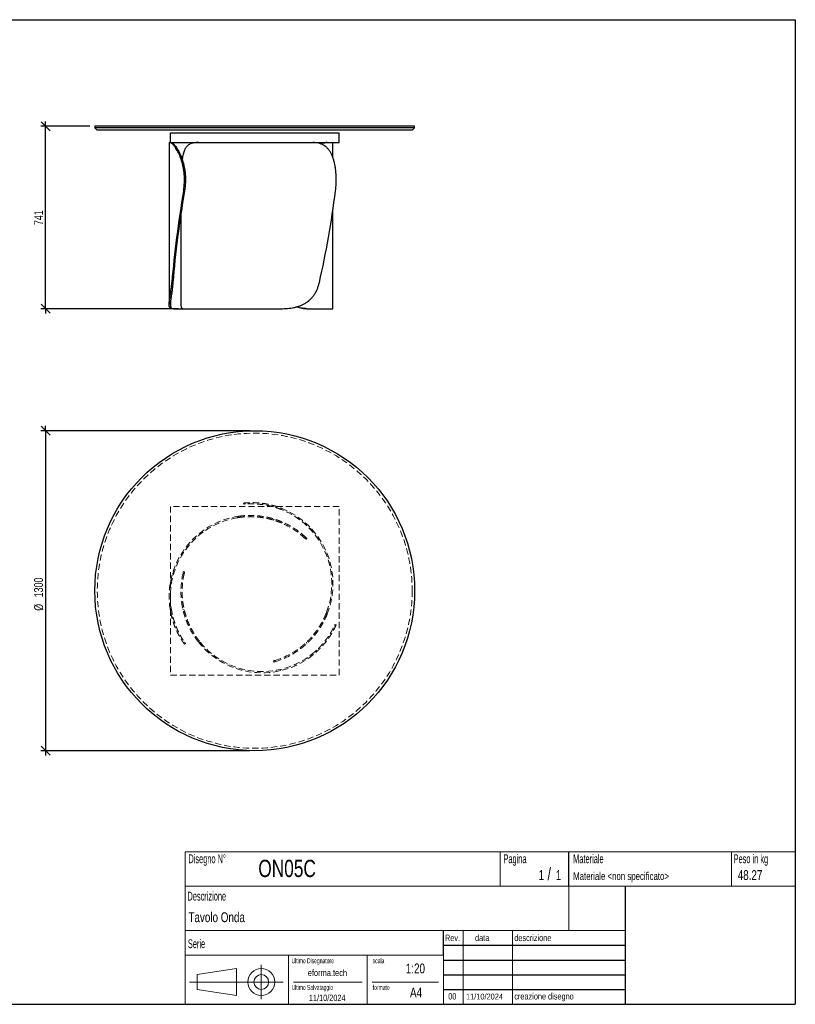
# Model space of a CAD drawing. Header units: millimetres. Extents: x 5 to 292, y 5 to 205.
# Tile 2 of 2: x 134 to 292, y 5 to 205. Entities that reach past the tile are written whole.
import ezdxf

# ---------------------------------------------------------------- set-up
doc = ezdxf.new("R2010")
doc.units = ezdxf.units.MM
doc.linetypes.add('HIDDEN', pattern=[1.905, 1.27, -0.635])
doc.layers.add('FORMAT', color=7, linetype='Continuous')
doc.styles.add('SLDTEXTSTYLE0', font='TXT', dxfattribs={"width": 0.605})
doc.styles.add('SLDTEXTSTYLE1', font='TXT', dxfattribs={"width": 0.75})
doc.dimstyles.new('SLDDIMSTYLE0', dxfattribs={"dimtxt": 1.8, "dimasz": 1.8, "dimexe": 0, "dimexo": 0.0625, "dimgap": 0.45, "dimtad": 1, "dimlfac": 20, "dimrnd": 1e-09, "dimzin": 12, "dimdsep": 46, "dimtxsty": 'SLDTEXTSTYLE1', "dimblk1": 'OBLIQUE', "dimblk2": 'OBLIQUE', "dimsah": 1, "dimcen": 0.09, "dimadec": 0, "dimazin": 3, "dimtfac": 1, "dimtmove": 0, "dimatfit": 0, "dimldrblk": 'OBLIQUE', "dimfxl": 0, "dimfrac": 2, "dimtolj": 1, "dimtzin": 12, "dimarcsym": 0})

# ---------------------------------------------------------------- blocks, each defined once
blk = doc.blocks.new('_Oblique')
at = {"color": 0, "linetype": 'ByBlock', "lineweight": -2}
blk.add_line((-0.5, -0.5), (0.5, 0.5), dxfattribs=at)
blk = doc.blocks.new('_D')
at = {"layer": 'FORMAT', "color": 7}
for p, q in [((139.63, 183.35), (139.63, 184.35)), ((148.63, 183.35), (138.63, 183.35)), ((139.63, 146.3), (139.63, 183.35)), ((166.55, 146.3), (138.63, 146.3)), ((139.63, 146.3), (139.63, 145.3))]:
    blk.add_line(p, q, dxfattribs=at)
at = {"layer": 'FORMAT', "color": 7, "xscale": 1.8, "yscale": 1.8}
for p, rotation in [((139.63, 183.35), 270.0000000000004), ((139.63, 146.3), 90.0000000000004)]:
    blk.add_blockref('_Oblique', p, dxfattribs=dict(at, rotation=rotation))
at = {"layer": 'FORMAT', "color": 7, "insert": (137.31, 163.27), "char_height": 1.8, "attachment_point": 1, "rotation": 90, "style": 'SLDTEXTSTYLE1'}
blk.add_mtext('741', dxfattribs=at)
blk = doc.blocks.new('_D_1')
at = {"layer": 'FORMAT', "color": 7}
for p, q in [((139.63, 121.51), (139.63, 122.51)), ((181.13, 121.51), (138.63, 121.51)), ((139.63, 121.51), (139.63, 56.51)), ((181.13, 56.51), (138.63, 56.51)), ((139.63, 56.51), (139.63, 55.51))]:
    blk.add_line(p, q, dxfattribs=at)
at = {"layer": 'FORMAT', "color": 7, "xscale": 1.8, "yscale": 1.8}
for p, rotation in [((139.63, 121.51, 17.11), 270.0000000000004), ((139.63, 56.51, 17.11), 90.0000000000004)]:
    blk.add_blockref('_Oblique', p, dxfattribs=dict(at, rotation=rotation))
at = {"layer": 'FORMAT', "color": 7, "char_height": 1.8, "attachment_point": 1, "rotation": 90, "style": 'SLDTEXTSTYLE1'}
for s, insert in [('1300', (137.29, 87.66)), ('%%c', (137.31, 84.94))]:
    blk.add_mtext(s, dxfattribs=dict(at, insert=insert))

msp = doc.modelspace()

# ---------------------------------------------------------------- linework, layer by layer
at = {"color": 7, "linetype": 'Continuous', "lineweight": 25}
for p, q in [((149.63351, 183.34683), (149.63351, 183.04683)), ((214.63351, 183.34683), (149.63351, 183.34683)), ((149.63351, 183.04683), (150.13351, 182.54683)), ((214.63351, 183.04683), (149.63351, 183.04683)), ((214.13351, 182.54683), (150.13351, 182.54683)), ((165.00851, 180.04685), (165.00851, 182.04683)), ((165.00851, 182.04683), (199.25851, 182.04683)), ((199.25851, 180.04685), (199.25851, 182.04683)), ((214.13351, 182.54683), (214.63351, 183.04683)), ((214.63351, 183.04683), (214.63351, 183.34683)), ((164.73195, 180.04683), (164.73195, 147.13209)), ((164.73195, 180.04683), (164.92461, 180.04683)), ((164.92461, 180.04683), (165.15271, 180.04683)), ((165.00851, 180.04685), (199.25851, 180.04685)), ((165.15271, 180.04683), (170.66921, 180.04683)), ((170.67443, 180.04683), (193.96446, 180.04683)), ((193.97115, 180.04683), (196.74645, 180.04683)), ((196.74645, 180.04683), (196.85961, 180.04683)), ((196.85961, 180.04683), (198.03506, 180.04683)), ((198.03506, 176.95351), (198.03506, 180.04683)), ((167.8494, 172.3976), (167.8494, 172.54683)), ((168.05216, 172.54683), (167.8494, 172.54683)), ((167.8494, 172.3976), (168.05216, 172.3976)), ((168.05216, 172.3976), (168.05216, 172.54683)), ((198.68349, 172.3976), (198.68349, 172.54683)), ((167.86964, 170.24249), (167.66683, 170.24249)), ((198.03506, 146.29683), (198.03506, 166.49197)), ((167.13351, 165.65317), (167.13351, 147.1416)), ((165.2839, 151.64172), (165.50125, 151.64172)), ((165.76021, 146.29683), (165.42312, 146.29683)), ((165.76021, 146.29683), (167.54408, 146.29683)), ((167.54582, 146.29683), (187.44546, 146.29683)), ((192.75338, 146.29683), (192.67681, 146.29683)), ((192.75338, 146.29683), (198.03506, 146.29683))]:
    msp.add_line(p, q, dxfattribs=at)
at = {"color": 7, "linetype": 'HIDDEN', "lineweight": 18}
for p, q in [((165.00851, 106.13904), (165.00851, 71.88904)), ((199.25851, 106.13904), (165.00851, 106.13904)), ((179.8929, 106.56739), (179.86763, 106.81611)), ((180.20789, 106.59629), (180.18262, 106.84505)), ((185.84409, 106.32798), (185.87117, 106.06137)), ((199.25851, 71.88904), (199.25851, 106.13904)), ((178.57673, 103.8341), (178.86648, 104.13206)), ((187.51145, 105.7802), (187.53987, 105.5004)), ((186.10131, 103.56763), (185.90525, 103.36601)), ((187.74827, 102.96124), (187.56144, 102.76913)), ((193.57393, 101.31515), (193.53193, 101.72864)), ((192.33198, 99.6706), (192.5063, 99.84986)), ((192.73518, 99.63152), (192.56088, 99.4523)), ((165.76021, 92.77118), (165.42312, 92.52806)), ((167.80541, 92.51789), (167.56301, 92.57923)), ((167.63766, 92.88661), (167.88002, 92.82528)), ((167.24749, 86.90296), (167.50728, 86.83722)), ((164.92461, 85.28839), (165.15271, 85.4529)), ((167.54582, 85.17346), (167.81846, 85.10447)), ((196.74645, 84.68426), (196.85961, 84.28435)), ((165.2839, 83.57052), (165.50125, 83.72728)), ((198.45546, 82.17779), (198.68349, 82.07531)), ((198.32299, 81.89054), (198.55106, 81.78804)), ((167.86964, 78.55528), (167.66683, 78.40901)), ((168.05216, 78.29694), (167.8494, 78.1507)), ((171.07734, 78.52375), (170.67443, 78.6257)), ((192.75338, 78.30102), (192.67681, 78.57163)), ((191.40476, 77.1779), (191.3318, 77.43576)), ((193.96446, 75.97352), (193.70794, 76.08881)), ((195.27253, 77.14361), (195.0281, 77.25346)), ((186.02768, 74.52398), (185.95961, 74.76453)), ((186.26313, 74.85362), (186.33121, 74.61302)), ((187.06637, 72.95578), (187.44546, 72.78541)), ((165.00851, 71.88904), (199.25851, 71.88904))]:
    msp.add_line(p, q, dxfattribs=at)
at = {"color": 7, "linetype": 'Continuous', "lineweight": 25}
msp.add_circle((182.13351, 89.01404), 32.5, dxfattribs=at)
at = {"color": 7, "linetype": 'HIDDEN', "lineweight": 18}
msp.add_circle((182.13351, 89.01404), 32, dxfattribs=at)
for centre, radius, start, end in [((181.23195, 87.8025), 16.5, 98.2424244, 188.7643082), ((181.53506, 90.40057), 16.5, 338.2424244, 68.7643082), ((181.53506, 90.40057), 16.25, 339.4041931, 68.3135737), ((181.23195, 87.8025), 16.25, 99.4041931, 188.3135737), ((181.23195, 87.8025), 16.25, 46.9153208, 67.0761611), ((181.23195, 87.8025), 16.5, 46.8984199, 66.7384976), ((183.63351, 88.83904), 16.5, 166.8984199, 186.7384976), ((183.63351, 88.83904), 16.25, 166.9153208, 187.0761611), ((183.63351, 88.83904), 16.5, 218.2424244, 308.7643082), ((183.63351, 88.83904), 16.25, 219.4041931, 308.3135737), ((181.53506, 90.40057), 16.25, 286.9153208, 307.0761611), ((181.53506, 90.40057), 16.5, 286.8984199, 306.7384976)]:
    msp.add_arc(centre, radius, start, end, dxfattribs=at)
at = {"color": 7, "linetype": 'Continuous', "lineweight": 25}
for centre, major_axis, ratio, start_param, end_param in [((181.23195, 171.29683), (10.22897, 54.94717), 0.235621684, 1.633802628, 1.980077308), ((181.23195, 171.29683), (10.07399, 54.11463), 0.235621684, 1.634097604, 1.985970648), ((183.63351, 171.29683), (7.29701, 54.9649), 0.269240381, 4.382671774, 4.728946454)]:
    msp.add_ellipse(centre, major_axis=major_axis, ratio=ratio, start_param=start_param, end_param=end_param, dxfattribs=at)
for points, knots in [([(167.8494, 172.54683), (167.8494, 172.80018), (167.8419, 173.05135), (167.81256, 173.54949), (167.79073, 173.79646), (167.73321, 174.28622), (167.69752, 174.52902), (167.64447, 174.82983), (167.63343, 174.88986), (167.61052, 175.00964), (167.59863, 175.06944), (167.56193, 175.2474), (167.53602, 175.36447), (167.4542, 175.71106), (167.39421, 175.93596), (167.26466, 176.37365), (167.19509, 176.58642), (167.0844, 176.89634), (167.04645, 176.9981), (166.98805, 177.14839), (166.96831, 177.19814), (166.92846, 177.29661), (166.90839, 177.34523), (166.80737, 177.58523), (166.72442, 177.76745), (166.55593, 178.11286), (166.47037, 178.27606), (166.29823, 178.58347), (166.21163, 178.72767), (166.1037, 178.89577), (166.08217, 178.92871), (166.03943, 178.99299), (166.01819, 179.02437), (165.95488, 179.11629), (165.91323, 179.17459), (165.79019, 179.34077), (165.71071, 179.43995), (165.55805, 179.61592), (165.48487, 179.6927), (165.38075, 179.79127), (165.34693, 179.82139), (165.28196, 179.87561), (165.25073, 179.89977), (165.16091, 179.96378), (165.10616, 179.99514), (165.00731, 180.03667), (164.9632, 180.04683), (164.92461, 180.04683)], [0, 0, 0, 0, 0.0625, 0.0625, 0.125, 0.125, 0.1875, 0.1875, 0.203125, 0.203125, 0.21875, 0.21875, 0.25, 0.25, 0.3125, 0.3125, 0.375, 0.375, 0.40625, 0.40625, 0.421875, 0.421875, 0.4375, 0.4375, 0.5, 0.5, 0.5625, 0.5625, 0.625, 0.625, 0.640625, 0.640625, 0.65625, 0.65625, 0.6875, 0.6875, 0.75, 0.75, 0.8125, 0.8125, 0.84375, 0.84375, 0.875, 0.875, 0.9375, 0.9375, 1, 1, 1, 1]), ([(165.15271, 180.04683), (165.18934, 180.04683), (165.23156, 180.03675), (165.32665, 179.99565), (165.37953, 179.96463), (165.4955, 179.88044), (165.55858, 179.82727), (165.64355, 179.74585), (165.66085, 179.72882), (165.69605, 179.69322), (165.71395, 179.67465), (165.7682, 179.61696), (165.80521, 179.57575), (165.91852, 179.44387), (165.99709, 179.34498), (166.15891, 179.12491), (166.24216, 179.00374), (166.36951, 178.80465), (166.41237, 178.73539), (166.47713, 178.62704), (166.49883, 178.59012), (166.54218, 178.51509), (166.56383, 178.477), (166.6718, 178.28369), (166.75743, 178.11992), (166.92564, 177.77444), (167.00822, 177.59273), (167.12861, 177.3066), (167.16816, 177.20896), (167.22645, 177.05904), (167.24571, 177.0085), (167.28386, 176.90624), (167.30276, 176.85451), (167.3957, 176.59444), (167.46564, 176.38064), (167.59559, 175.9419), (167.65562, 175.71696), (167.76462, 175.25594), (167.8136, 175.01987), (167.8671, 174.7176), (167.87741, 174.65683), (167.89712, 174.53521), (167.90655, 174.47428), (167.93352, 174.29113), (167.94976, 174.16857), (167.99323, 173.79947), (168.01518, 173.55155), (168.04465, 173.052), (168.05216, 172.80037), (168.05216, 172.54683)], [0, 0, 0, 0, 0.0625, 0.0625, 0.125, 0.125, 0.1875, 0.1875, 0.203125, 0.203125, 0.21875, 0.21875, 0.25, 0.25, 0.3125, 0.3125, 0.375, 0.375, 0.40625, 0.40625, 0.421875, 0.421875, 0.4375, 0.4375, 0.5, 0.5, 0.5625, 0.5625, 0.59375, 0.59375, 0.609375, 0.609375, 0.625, 0.625, 0.6875, 0.6875, 0.75, 0.75, 0.8125, 0.8125, 0.828125, 0.828125, 0.84375, 0.84375, 0.875, 0.875, 0.9375, 0.9375, 1, 1, 1, 1]), ([(170.67443, 180.04683), (170.5197, 180.04398), (170.20959, 180.03825), (169.78164, 179.98725), (169.38203, 179.89874), (169.01623, 179.76476), (168.70122, 179.58924), (168.43383, 179.37428), (168.20706, 179.12657), (168.00729, 178.83423), (167.83451, 178.49566), (167.68917, 178.10775), (167.56783, 177.67399), (167.47038, 177.1949), (167.4122, 176.83496), (167.38947, 176.62835), (167.38693, 176.6053)], [0, 0, 0, 0, 0.083169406, 0.166683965, 0.250229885, 0.333576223, 0.416603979, 0.488118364, 0.559870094, 0.631583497, 0.703045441, 0.774884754, 0.847031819, 0.919163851, 0.990982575, 1, 1, 1, 1]), ([(198.68349, 172.54683), (198.68349, 172.80018), (198.67825, 173.05135), (198.65753, 173.54949), (198.64203, 173.79646), (198.60038, 174.28622), (198.57422, 174.52902), (198.53422, 174.82983), (198.52585, 174.88986), (198.50836, 175.00964), (198.49922, 175.06944), (198.47082, 175.2474), (198.4505, 175.36447), (198.38526, 175.71106), (198.33608, 175.93596), (198.22533, 176.37365), (198.16377, 176.58642), (198.06095, 176.89634), (198.02493, 176.9981), (197.96809, 177.14839), (197.94865, 177.19814), (197.9089, 177.29661), (197.88863, 177.34523), (197.78526, 177.58523), (197.69613, 177.76745), (197.50395, 178.11286), (197.40089, 178.27606), (197.1794, 178.58347), (197.06097, 178.72767), (196.90216, 178.89577), (196.86992, 178.92871), (196.80473, 178.99299), (196.77174, 179.02437), (196.67157, 179.11629), (196.6032, 179.17459), (196.39317, 179.34077), (196.24663, 179.43995), (195.93981, 179.61592), (195.77953, 179.6927), (195.52814, 179.79127), (195.44234, 179.82139), (195.26871, 179.87561), (195.18072, 179.89977), (194.91321, 179.96378), (194.73016, 179.99514), (194.35451, 180.03667), (194.16191, 180.04683), (193.96446, 180.04683)], [0, 0, 0, 0, 0.0625, 0.0625, 0.125, 0.125, 0.1875, 0.1875, 0.203125, 0.203125, 0.21875, 0.21875, 0.25, 0.25, 0.3125, 0.3125, 0.375, 0.375, 0.40625, 0.40625, 0.421875, 0.421875, 0.4375, 0.4375, 0.5, 0.5, 0.5625, 0.5625, 0.625, 0.625, 0.640625, 0.640625, 0.65625, 0.65625, 0.6875, 0.6875, 0.75, 0.75, 0.8125, 0.8125, 0.84375, 0.84375, 0.875, 0.875, 0.9375, 0.9375, 1, 1, 1, 1]), ([(195.50027, 179.79919), (195.59568, 179.83317), (195.79926, 179.90566), (196.08707, 179.97678), (196.34483, 180.02139), (196.5643, 180.04333), (196.68573, 180.04567), (196.74645, 180.04683)], [0, 0, 0, 0, 0.199240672, 0.425124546, 0.650253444, 0.82512433, 1, 1, 1, 1]), ([(196.85961, 180.04683), (196.76195, 180.04405), (196.56623, 180.03847), (196.23072, 179.98637), (195.89225, 179.90701), (195.65354, 179.81951), (195.54593, 179.78007)], [0, 0, 0, 0, 0.2608789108, 0.5228404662, 0.7849003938, 1, 1, 1, 1]), ([(167.66683, 170.24249), (167.72687, 170.59394), (167.77242, 170.94931), (167.83368, 171.66768), (167.8494, 172.03068), (167.8494, 172.3976)], [0, 0, 0, 0, 0.5, 0.5, 1, 1, 1, 1]), ([(168.05216, 172.3976), (168.05216, 172.03068), (168.03645, 171.66768), (167.97519, 170.94931), (167.92965, 170.59394), (167.86964, 170.24249)], [0, 0, 0, 0, 0.5, 0.5, 1, 1, 1, 1]), ([(198.55106, 170.24249), (198.59613, 170.59394), (198.62888, 170.94931), (198.67257, 171.66768), (198.68349, 172.03068), (198.68349, 172.3976)], [0, 0, 0, 0, 0.5, 0.5, 1, 1, 1, 1]), ([(165.42312, 146.29683), (165.28727, 146.29683), (165.17227, 146.31349), (164.98234, 146.39021), (164.90741, 146.45021), (164.8242, 146.5823), (164.80133, 146.63337), (164.77874, 146.7073), (164.77453, 146.72259), (164.7667, 146.75422), (164.76308, 146.77058), (164.75314, 146.82112), (164.74776, 146.85673), (164.72673, 147.04472), (164.72878, 147.22673), (164.75461, 147.55482), (164.76701, 147.67339), (164.78663, 147.8342), (164.79076, 147.86704), (164.79938, 147.93366), (164.80387, 147.96747), (164.81783, 148.07039), (164.8278, 148.141), (164.85937, 148.35885), (164.88265, 148.51211), (164.93214, 148.835), (164.95835, 149.00464), (164.99877, 149.27184), (165.01242, 149.36303), (165.03303, 149.5031), (165.03992, 149.55034), (165.05373, 149.64592), (165.06065, 149.69432), (165.09507, 149.93777), (165.12208, 150.13799), (165.17374, 150.54916), (165.19839, 150.76011), (165.2441, 151.19276), (165.26518, 151.41447), (165.2839, 151.64172)], [0, 0, 0, 0, 0.125, 0.125, 0.25, 0.25, 0.3125, 0.3125, 0.328125, 0.328125, 0.34375, 0.34375, 0.375, 0.375, 0.5, 0.5, 0.5625, 0.5625, 0.578125, 0.578125, 0.59375, 0.59375, 0.625, 0.625, 0.6875, 0.6875, 0.75, 0.75, 0.78125, 0.78125, 0.796875, 0.796875, 0.8125, 0.8125, 0.875, 0.875, 0.9375, 0.9375, 1, 1, 1, 1]), ([(165.50125, 151.64172), (165.4828, 151.41322), (165.46205, 151.19049), (165.41714, 150.75617), (165.39297, 150.54459), (165.34247, 150.13248), (165.31614, 149.93196), (165.28273, 149.68834), (165.27603, 149.63997), (165.26259, 149.54394), (165.25587, 149.4963), (165.23581, 149.35525), (165.22255, 149.26346), (165.18344, 148.99461), (165.15822, 148.82409), (165.11106, 148.49978), (165.08912, 148.346), (165.05984, 148.1276), (165.05069, 148.05685), (165.03804, 147.95378), (165.034, 147.91989), (165.02633, 147.85342), (165.0227, 147.82083), (165.00562, 147.66094), (164.99539, 147.54295), (164.97661, 147.21638), (164.97995, 147.03506), (165.01492, 146.81056), (165.03141, 146.74464), (165.07432, 146.62846), (165.10073, 146.57819), (165.19522, 146.44803), (165.27853, 146.38871), (165.40941, 146.34139), (165.43692, 146.33327), (165.49466, 146.31957), (165.52485, 146.31399), (165.61918, 146.30085), (165.68715, 146.29683), (165.76021, 146.29683)], [0, 0, 0, 0, 0.0625, 0.0625, 0.125, 0.125, 0.1875, 0.1875, 0.203125, 0.203125, 0.21875, 0.21875, 0.25, 0.25, 0.3125, 0.3125, 0.375, 0.375, 0.40625, 0.40625, 0.421875, 0.421875, 0.4375, 0.4375, 0.5, 0.5, 0.625, 0.625, 0.6875, 0.6875, 0.75, 0.75, 0.875, 0.875, 0.90625, 0.90625, 0.9375, 0.9375, 1, 1, 1, 1]), ([(187.44546, 146.29683), (187.90698, 146.29683), (188.35944, 146.31349), (189.24568, 146.39021), (189.67946, 146.45021), (190.31537, 146.5823), (190.52488, 146.63337), (190.78357, 146.7073), (190.83514, 146.72259), (190.93797, 146.75422), (190.98929, 146.77058), (191.14223, 146.82112), (191.2428, 146.85673), (191.73876, 147.04472), (192.11346, 147.22673), (192.64225, 147.55482), (192.81296, 147.67339), (193.01929, 147.8342), (193.06025, 147.86704), (193.14105, 147.93366), (193.18093, 147.96747), (193.29899, 148.07039), (193.37563, 148.141), (193.59947, 148.35885), (193.74062, 148.51211), (194.00745, 148.835), (194.13312, 149.00464), (194.31032, 149.27184), (194.3675, 149.36303), (194.45045, 149.5031), (194.47763, 149.55034), (194.53106, 149.64592), (194.55733, 149.69432), (194.68562, 149.93777), (194.77901, 150.13799), (194.94864, 150.54916), (195.02487, 150.76011), (195.16095, 151.19276), (195.22079, 151.41447), (195.27253, 151.64172)], [0, 0, 0, 0, 0.125, 0.125, 0.25, 0.25, 0.3125, 0.3125, 0.328125, 0.328125, 0.34375, 0.34375, 0.375, 0.375, 0.5, 0.5, 0.5625, 0.5625, 0.578125, 0.578125, 0.59375, 0.59375, 0.625, 0.625, 0.6875, 0.6875, 0.75, 0.75, 0.78125, 0.78125, 0.796875, 0.796875, 0.8125, 0.8125, 0.875, 0.875, 0.9375, 0.9375, 1, 1, 1, 1]), ([(167.13448, 147.1416), (167.13535, 147.06555), (167.13723, 146.90021), (167.16354, 146.69984), (167.20831, 146.5395), (167.26953, 146.42661), (167.3438, 146.35155), (167.43407, 146.30526), (167.50857, 146.29964), (167.54582, 146.29683)], [0, 0, 0, 0, 0.136494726, 0.296755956, 0.457023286, 0.591503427, 0.725988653, 0.862991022, 1, 1, 1, 1]), ([(192.67681, 146.29683), (192.52504, 146.30079), (192.22151, 146.30869), (191.7443, 146.37314), (191.25387, 146.48575), (190.89388, 146.59029), (190.70119, 146.67122), (190.67544, 146.68203)], [0, 0, 0, 0, 0.237389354, 0.474759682, 0.718588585, 0.962401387, 1, 1, 1, 1]), ([(190.71463, 146.69314), (190.86338, 146.63864), (191.19473, 146.51723), (191.70487, 146.39475), (192.23954, 146.31159), (192.58221, 146.30175), (192.75338, 146.29683)], [0, 0, 0, 0, 0.213393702, 0.475370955, 0.737929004, 1, 1, 1, 1])]:
    msp.add_open_spline(points, degree=3, knots=knots, dxfattribs=at)
at = {"color": 7, "linetype": 'HIDDEN', "lineweight": 18}
for points, knots in [([(179.86763, 106.81611), (179.86763, 106.81611), (179.88037, 106.81741), (179.93043, 106.82238), (179.96776, 106.82604), (180.06693, 106.8352), (180.12877, 106.84071), (180.22184, 106.84824), (180.24124, 106.84978), (180.28164, 106.85291), (180.30266, 106.8545), (180.36776, 106.85929), (180.414, 106.86252), (180.56106, 106.87209), (180.67022, 106.87833), (180.91052, 106.88919), (181.04166, 106.89381), (181.25516, 106.89835), (181.32913, 106.89947), (181.44438, 106.90037), (181.48356, 106.90054), (181.56315, 106.9006), (181.6035, 106.90048), (181.80789, 106.89913), (181.97996, 106.89556), (182.34065, 106.88188), (182.52926, 106.87178), (182.9229, 106.84329), (183.12792, 106.82491), (183.39466, 106.79554), (183.44842, 106.78935), (183.55635, 106.77639), (183.61058, 106.76961), (183.77406, 106.74832), (183.88409, 106.73289), (184.21715, 106.68267), (184.44318, 106.64396), (184.90266, 106.55495), (185.13612, 106.50466), (185.49162, 106.41964), (185.61125, 106.38963), (185.84985, 106.3269), (185.96906, 106.29413), (186.32639, 106.19154), (186.5642, 106.11746), (187.0387, 105.95765), (187.2754, 105.87192), (187.51145, 105.7802)], [0, 0, 0, 0, 0.0625, 0.0625, 0.125, 0.125, 0.1875, 0.1875, 0.203125, 0.203125, 0.21875, 0.21875, 0.25, 0.25, 0.3125, 0.3125, 0.375, 0.375, 0.40625, 0.40625, 0.421875, 0.421875, 0.4375, 0.4375, 0.5, 0.5, 0.5625, 0.5625, 0.625, 0.625, 0.640625, 0.640625, 0.65625, 0.65625, 0.6875, 0.6875, 0.75, 0.75, 0.8125, 0.8125, 0.84375, 0.84375, 0.875, 0.875, 0.9375, 0.9375, 1, 1, 1, 1]), ([(187.53987, 105.5004), (187.30447, 105.59401), (187.06865, 105.68142), (186.59641, 105.84427), (186.35998, 105.9197), (185.88683, 106.05897), (185.6501, 106.1228), (185.35422, 106.19552), (185.29505, 106.20971), (185.17671, 106.23738), (185.11756, 106.25087), (184.9412, 106.29004), (184.82474, 106.31454), (184.47876, 106.38345), (184.25262, 106.4233), (183.80973, 106.49214), (183.59299, 106.52115), (183.27539, 106.55746), (183.17078, 106.56837), (183.01583, 106.58305), (182.96442, 106.58767), (182.86273, 106.59633), (182.81245, 106.60037), (182.56389, 106.6192), (182.37407, 106.62991), (182.01225, 106.64457), (181.84025, 106.64853), (181.59576, 106.65066), (181.51652, 106.65075), (181.40111, 106.65007), (181.36321, 106.64971), (181.28858, 106.64875), (181.25183, 106.64815), (181.07205, 106.64461), (180.93997, 106.64012), (180.6985, 106.62948), (180.58911, 106.62332), (180.39297, 106.61069), (180.30622, 106.60422), (180.21231, 106.59666), (180.19428, 106.59517), (180.15985, 106.59229), (180.14343, 106.59088), (180.09655, 106.58681), (180.06845, 106.58427), (179.99349, 106.57736), (179.95595, 106.57369), (179.90565, 106.5687), (179.8929, 106.56739), (179.8929, 106.56739)], [0, 0, 0, 0, 0.0625, 0.0625, 0.125, 0.125, 0.1875, 0.1875, 0.203125, 0.203125, 0.21875, 0.21875, 0.25, 0.25, 0.3125, 0.3125, 0.375, 0.375, 0.40625, 0.40625, 0.421875, 0.421875, 0.4375, 0.4375, 0.5, 0.5, 0.5625, 0.5625, 0.59375, 0.59375, 0.609375, 0.609375, 0.625, 0.625, 0.6875, 0.6875, 0.75, 0.75, 0.8125, 0.8125, 0.828125, 0.828125, 0.84375, 0.84375, 0.875, 0.875, 0.9375, 0.9375, 1, 1, 1, 1]), ([(187.56144, 102.76913), (187.49369, 102.79778), (187.41556, 102.83029), (187.23889, 102.90178), (187.14035, 102.94076), (186.92256, 103.02397), (186.8033, 103.0682), (186.64072, 103.12597), (186.60753, 103.13765), (186.53977, 103.16124), (186.50521, 103.17314), (186.40007, 103.20894), (186.32783, 103.23301), (186.10476, 103.30549), (185.9476, 103.35418), (185.61657, 103.45074), (185.44269, 103.4986), (185.16928, 103.56856), (185.07604, 103.59158), (184.933, 103.62549), (184.88472, 103.63671), (184.78754, 103.65881), (184.73862, 103.66971), (184.4923, 103.72334), (184.28993, 103.76356), (183.66776, 103.87443), (183.23293, 103.93526), (182.55307, 104.00031), (182.32481, 104.01734), (181.86567, 104.04176), (181.63474, 104.04916), (180.93839, 104.05648), (180.4694, 104.04152), (179.87855, 103.99647), (179.76015, 103.98615), (179.52291, 103.96282), (179.40421, 103.94982), (179.04883, 103.90695), (178.81248, 103.87315), (178.57673, 103.8341)], [0, 0, 0, 0, 0.0625, 0.0625, 0.125, 0.125, 0.1875, 0.1875, 0.203125, 0.203125, 0.21875, 0.21875, 0.25, 0.25, 0.3125, 0.3125, 0.375, 0.375, 0.40625, 0.40625, 0.421875, 0.421875, 0.4375, 0.4375, 0.5, 0.5, 0.625, 0.625, 0.6875, 0.6875, 0.75, 0.75, 0.875, 0.875, 0.90625, 0.90625, 0.9375, 0.9375, 1, 1, 1, 1]), ([(178.86648, 104.13206), (179.33594, 104.20006), (179.8039, 104.24721), (180.73553, 104.30163), (181.19919, 104.3089), (181.89023, 104.29097), (182.11983, 104.28019), (182.40573, 104.26079), (182.46286, 104.25662), (182.577, 104.24768), (182.63407, 104.24291), (182.80456, 104.22778), (182.91715, 104.2166), (183.47475, 104.15552), (183.90365, 104.09011), (184.51868, 103.97318), (184.71895, 103.93107), (184.96298, 103.8752), (185.01153, 103.86385), (185.1075, 103.84097), (185.15496, 103.82942), (185.29576, 103.79452), (185.38754, 103.7709), (185.65665, 103.69924), (185.82779, 103.65044), (186.15362, 103.55229), (186.30832, 103.50295), (186.52792, 103.42968), (186.59904, 103.40537), (186.70256, 103.36925), (186.73654, 103.35727), (186.80343, 103.33343), (186.83639, 103.32157), (186.99757, 103.26298), (187.11573, 103.21822), (187.33146, 103.13415), (187.42901, 103.09483), (187.60389, 103.02279), (187.6812, 102.99007), (187.74827, 102.96124)], [0, 0, 0, 0, 0.125, 0.125, 0.25, 0.25, 0.3125, 0.3125, 0.328125, 0.328125, 0.34375, 0.34375, 0.375, 0.375, 0.5, 0.5, 0.5625, 0.5625, 0.578125, 0.578125, 0.59375, 0.59375, 0.625, 0.625, 0.6875, 0.6875, 0.75, 0.75, 0.78125, 0.78125, 0.796875, 0.796875, 0.8125, 0.8125, 0.875, 0.875, 0.9375, 0.9375, 1, 1, 1, 1]), ([(192.56088, 99.4523), (192.56088, 99.4523), (192.54173, 99.47101), (192.46578, 99.54415), (192.40899, 99.59857), (192.33198, 99.6706)], [0, 0, 0, 0, 0.5, 0.5, 1, 1, 1, 1]), ([(192.5063, 99.84986), (192.5833, 99.77781), (192.64008, 99.72338), (192.71602, 99.65024), (192.73518, 99.63152), (192.73518, 99.63152)], [0, 0, 0, 0, 0.5, 0.5, 1, 1, 1, 1]), ([(167.56301, 92.57923), (167.58691, 92.68193), (167.60566, 92.75832), (167.63103, 92.86066), (167.63766, 92.88661), (167.63766, 92.88661)], [0, 0, 0, 0, 0.5, 0.5, 1, 1, 1, 1]), ([(167.88002, 92.82528), (167.88002, 92.82528), (167.87339, 92.79933), (167.84802, 92.697), (167.82929, 92.6206), (167.80541, 92.51789)], [0, 0, 0, 0, 0.5, 0.5, 1, 1, 1, 1]), ([(170.67443, 78.6257), (170.38081, 78.99826), (170.106, 79.37996), (169.59305, 80.15955), (169.35492, 80.55747), (169.02493, 81.16489), (168.91947, 81.36912), (168.79331, 81.62641), (168.76836, 81.67797), (168.71904, 81.78129), (168.69463, 81.8331), (168.62249, 81.98831), (168.57588, 82.09141), (168.34998, 82.60485), (168.19217, 83.00899), (167.98592, 83.60008), (167.92225, 83.79458), (167.84862, 84.03385), (167.83417, 84.08157), (167.80601, 84.17612), (167.79228, 84.22299), (167.7521, 84.36238), (167.72668, 84.45368), (167.65417, 84.72257), (167.61087, 84.89518), (167.53295, 85.22643), (167.49833, 85.38508), (167.45199, 85.61189), (167.43748, 85.68563), (167.417, 85.79334), (167.41039, 85.82876), (167.39758, 85.89862), (167.39138, 85.93308), (167.36153, 86.10197), (167.34121, 86.22668), (167.30616, 86.45554), (167.29143, 86.55969), (167.26638, 86.74715), (167.25605, 86.83046), (167.24749, 86.90296)], [0, 0, 0, 0, 0.125, 0.125, 0.25, 0.25, 0.3125, 0.3125, 0.328125, 0.328125, 0.34375, 0.34375, 0.375, 0.375, 0.5, 0.5, 0.5625, 0.5625, 0.578125, 0.578125, 0.59375, 0.59375, 0.625, 0.625, 0.6875, 0.6875, 0.75, 0.75, 0.78125, 0.78125, 0.796875, 0.796875, 0.8125, 0.8125, 0.875, 0.875, 0.9375, 0.9375, 1, 1, 1, 1]), ([(167.50728, 86.83722), (167.51634, 86.76422), (167.52725, 86.6803), (167.55368, 86.49156), (167.56919, 86.38673), (167.60602, 86.15651), (167.62735, 86.03112), (167.6586, 85.86143), (167.66508, 85.82685), (167.67854, 85.75637), (167.68551, 85.72049), (167.70707, 85.61154), (167.72235, 85.53694), (167.77112, 85.30752), (167.80753, 85.14707), (167.88943, 84.8121), (167.93491, 84.6376), (168.01103, 84.36583), (168.03772, 84.27357), (168.07987, 84.13274), (168.09429, 84.08533), (168.12374, 83.99011), (168.13877, 83.94229), (168.21547, 83.70216), (168.28183, 83.50679), (168.4969, 82.91254), (168.66164, 82.50556), (168.94523, 81.88425), (169.04461, 81.67806), (169.25303, 81.26822), (169.36208, 81.06453), (169.70393, 80.45781), (169.95138, 80.05914), (170.28581, 79.56997), (170.35395, 79.47259), (170.49278, 79.27881), (170.56338, 79.18251), (170.7782, 78.89617), (170.92565, 78.70839), (171.07734, 78.52375)], [0, 0, 0, 0, 0.0625, 0.0625, 0.125, 0.125, 0.1875, 0.1875, 0.203125, 0.203125, 0.21875, 0.21875, 0.25, 0.25, 0.3125, 0.3125, 0.375, 0.375, 0.40625, 0.40625, 0.421875, 0.421875, 0.4375, 0.4375, 0.5, 0.5, 0.625, 0.625, 0.6875, 0.6875, 0.75, 0.75, 0.875, 0.875, 0.90625, 0.90625, 0.9375, 0.9375, 1, 1, 1, 1]), ([(167.8494, 78.1507), (167.8494, 78.1507), (167.8419, 78.16107), (167.81256, 78.20194), (167.79073, 78.23244), (167.73321, 78.31374), (167.69752, 78.36455), (167.64447, 78.44138), (167.63343, 78.45741), (167.61052, 78.49084), (167.59863, 78.50825), (167.56193, 78.56223), (167.53602, 78.60066), (167.4542, 78.72323), (167.39421, 78.81465), (167.26466, 79.01733), (167.19509, 79.12859), (167.0844, 79.31121), (167.04645, 79.37471), (166.98805, 79.47407), (166.96831, 79.50791), (166.92846, 79.57682), (166.90839, 79.61181), (166.80737, 79.7895), (166.72442, 79.9403), (166.55593, 80.2595), (166.47037, 80.4279), (166.29823, 80.78304), (166.21163, 80.96979), (166.1037, 81.21548), (166.08217, 81.26513), (166.03943, 81.36508), (166.01819, 81.41544), (165.95488, 81.56765), (165.91323, 81.67065), (165.79019, 81.98421), (165.71071, 82.19931), (165.55805, 82.64174), (165.48487, 82.86906), (165.38075, 83.21945), (165.34693, 83.33805), (165.28196, 83.57605), (165.25073, 83.69568), (165.16091, 84.05643), (165.10616, 84.29941), (165.00731, 84.79025), (164.9632, 85.03811), (164.92461, 85.28839)], [0, 0, 0, 0, 0.0625, 0.0625, 0.125, 0.125, 0.1875, 0.1875, 0.203125, 0.203125, 0.21875, 0.21875, 0.25, 0.25, 0.3125, 0.3125, 0.375, 0.375, 0.40625, 0.40625, 0.421875, 0.421875, 0.4375, 0.4375, 0.5, 0.5, 0.5625, 0.5625, 0.625, 0.625, 0.640625, 0.640625, 0.65625, 0.65625, 0.6875, 0.6875, 0.75, 0.75, 0.8125, 0.8125, 0.84375, 0.84375, 0.875, 0.875, 0.9375, 0.9375, 1, 1, 1, 1]), ([(165.15271, 85.4529), (165.18934, 85.20224), (165.23156, 84.95431), (165.32665, 84.46391), (165.37953, 84.22144), (165.4955, 83.74204), (165.55858, 83.50512), (165.64355, 83.21252), (165.66085, 83.15418), (165.69605, 83.03785), (165.71395, 82.97988), (165.7682, 82.80756), (165.80521, 82.69446), (165.91852, 82.36037), (165.99709, 82.14461), (166.15891, 81.72664), (166.24216, 81.52443), (166.36951, 81.23123), (166.41237, 81.13518), (166.47713, 80.99364), (166.49883, 80.94682), (166.54218, 80.85441), (166.56383, 80.80885), (166.6718, 80.58418), (166.75743, 80.41444), (166.92564, 80.09376), (167.00822, 79.94282), (167.12861, 79.73002), (167.16816, 79.66136), (167.22645, 79.56174), (167.24571, 79.5291), (167.28386, 79.46495), (167.30276, 79.43343), (167.3957, 79.2795), (167.46564, 79.16736), (167.59559, 78.96356), (167.65562, 78.87191), (167.76462, 78.70836), (167.8136, 78.63647), (167.8671, 78.55892), (167.87741, 78.54404), (167.89712, 78.51567), (167.90655, 78.50216), (167.93352, 78.46359), (167.94976, 78.44052), (167.99323, 78.37906), (168.01518, 78.34839), (168.04465, 78.30733), (168.05216, 78.29694), (168.05216, 78.29694)], [0, 0, 0, 0, 0.0625, 0.0625, 0.125, 0.125, 0.1875, 0.1875, 0.203125, 0.203125, 0.21875, 0.21875, 0.25, 0.25, 0.3125, 0.3125, 0.375, 0.375, 0.40625, 0.40625, 0.421875, 0.421875, 0.4375, 0.4375, 0.5, 0.5, 0.5625, 0.5625, 0.59375, 0.59375, 0.609375, 0.609375, 0.625, 0.625, 0.6875, 0.6875, 0.75, 0.75, 0.8125, 0.8125, 0.828125, 0.828125, 0.84375, 0.84375, 0.875, 0.875, 0.9375, 0.9375, 1, 1, 1, 1]), ([(191.3318, 77.43576), (191.39049, 77.48011), (191.45771, 77.53151), (191.60795, 77.64877), (191.69097, 77.71462), (191.87193, 77.86163), (191.96987, 77.94279), (192.10119, 78.0547), (192.1279, 78.07761), (192.18221, 78.1245), (192.2098, 78.14848), (192.29337, 78.22163), (192.35033, 78.27216), (192.52464, 78.4291), (192.64539, 78.54086), (192.89453, 78.77927), (193.02291, 78.90591), (193.22021, 79.10771), (193.28676, 79.17696), (193.38765, 79.28388), (193.4215, 79.32007), (193.48924, 79.39318), (193.52314, 79.43011), (193.69274, 79.6166), (193.82876, 79.77175), (194.23585, 80.25514), (194.50595, 80.60129), (194.90221, 81.15755), (195.03109, 81.34671), (195.28182, 81.73212), (195.40369, 81.92841), (195.7582, 82.52782), (195.97974, 82.94145), (196.23615, 83.47566), (196.28641, 83.58337), (196.38483, 83.80049), (196.43292, 83.90978), (196.57349, 84.23899), (196.66239, 84.46057), (196.74645, 84.68426)], [0, 0, 0, 0, 0.0625, 0.0625, 0.125, 0.125, 0.1875, 0.1875, 0.203125, 0.203125, 0.21875, 0.21875, 0.25, 0.25, 0.3125, 0.3125, 0.375, 0.375, 0.40625, 0.40625, 0.421875, 0.421875, 0.4375, 0.4375, 0.5, 0.5, 0.625, 0.625, 0.6875, 0.6875, 0.75, 0.75, 0.875, 0.875, 0.90625, 0.90625, 0.9375, 0.9375, 1, 1, 1, 1]), ([(196.85961, 84.28435), (196.68378, 83.84379), (196.49062, 83.41495), (196.07194, 82.58093), (195.8464, 82.17574), (195.48536, 81.58625), (195.36122, 81.3928), (195.20147, 81.1549), (195.16929, 81.10751), (195.10449, 81.01314), (195.07182, 80.96609), (194.97347, 80.82602), (194.90749, 80.7341), (194.57579, 80.28174), (194.30469, 79.94301), (193.89592, 79.46885), (193.75932, 79.31646), (193.58892, 79.13305), (193.55481, 79.09668), (193.48701, 79.02502), (193.45328, 78.98969), (193.35266, 78.8852), (193.28631, 78.81753), (193.08969, 78.6203), (192.96186, 78.49649), (192.71395, 78.26338), (192.59387, 78.15408), (192.42061, 78.00054), (192.364, 77.9511), (192.28096, 77.87951), (192.25359, 77.85608), (192.1995, 77.81006), (192.17275, 77.78746), (192.04142, 77.67716), (191.94358, 77.59721), (191.7629, 77.45242), (191.68007, 77.38759), (191.53025, 77.27217), (191.46326, 77.22157), (191.40476, 77.1779)], [0, 0, 0, 0, 0.125, 0.125, 0.25, 0.25, 0.3125, 0.3125, 0.328125, 0.328125, 0.34375, 0.34375, 0.375, 0.375, 0.5, 0.5, 0.5625, 0.5625, 0.578125, 0.578125, 0.59375, 0.59375, 0.625, 0.625, 0.6875, 0.6875, 0.75, 0.75, 0.78125, 0.78125, 0.796875, 0.796875, 0.8125, 0.8125, 0.875, 0.875, 0.9375, 0.9375, 1, 1, 1, 1]), ([(193.70794, 76.08881), (193.9067, 76.24586), (194.10031, 76.40638), (194.47746, 76.73393), (194.66101, 76.90096), (195.01819, 77.24109), (195.19183, 77.41419), (195.40275, 77.63407), (195.44462, 77.67822), (195.52776, 77.76687), (195.56902, 77.81136), (195.69112, 77.9445), (195.77057, 78.03311), (196.00324, 78.29828), (196.15081, 78.4742), (196.43188, 78.82333), (196.56536, 78.99653), (196.75562, 79.25342), (196.81737, 79.33856), (196.90756, 79.46542), (196.93726, 79.50762), (196.99561, 79.59137), (197.02424, 79.63289), (197.16483, 79.83873), (197.26902, 79.99776), (197.46263, 80.30377), (197.55205, 80.45076), (197.67615, 80.66142), (197.71584, 80.73001), (197.77296, 80.8303), (197.79159, 80.8633), (197.82808, 80.92841), (197.84593, 80.96053), (197.93276, 81.11799), (197.99491, 81.23463), (198.10643, 81.44907), (198.15579, 81.54688), (198.24292, 81.72306), (198.2807, 81.80142), (198.3211, 81.88653), (198.32883, 81.90289), (198.34355, 81.93415), (198.35054, 81.94907), (198.37045, 81.99171), (198.38231, 82.01731), (198.4138, 82.08568), (198.42939, 82.12003), (198.45021, 82.16608), (198.45546, 82.17779), (198.45546, 82.17779)], [0, 0, 0, 0, 0.0625, 0.0625, 0.125, 0.125, 0.1875, 0.1875, 0.203125, 0.203125, 0.21875, 0.21875, 0.25, 0.25, 0.3125, 0.3125, 0.375, 0.375, 0.40625, 0.40625, 0.421875, 0.421875, 0.4375, 0.4375, 0.5, 0.5, 0.5625, 0.5625, 0.59375, 0.59375, 0.609375, 0.609375, 0.625, 0.625, 0.6875, 0.6875, 0.75, 0.75, 0.8125, 0.8125, 0.828125, 0.828125, 0.84375, 0.84375, 0.875, 0.875, 0.9375, 0.9375, 1, 1, 1, 1]), ([(198.68349, 82.07531), (198.68349, 82.07531), (198.67825, 82.06362), (198.65753, 82.01778), (198.64203, 81.98363), (198.60038, 81.89316), (198.57422, 81.83685), (198.53422, 81.75249), (198.52585, 81.73491), (198.50836, 81.69836), (198.49922, 81.67936), (198.47082, 81.62059), (198.4505, 81.57893), (198.38526, 81.44678), (198.33608, 81.34913), (198.22533, 81.13559), (198.16377, 81.01971), (198.06095, 80.83254), (198.02493, 80.76793), (197.96809, 80.66767), (197.94865, 80.63366), (197.9089, 80.56469), (197.88863, 80.52981), (197.78526, 80.35348), (197.69613, 80.20624), (197.50395, 79.90072), (197.40089, 79.74244), (197.1794, 79.41578), (197.06097, 79.24741), (196.90216, 79.03109), (196.86992, 78.98763), (196.80473, 78.90064), (196.77174, 78.85706), (196.67157, 78.72613), (196.6032, 78.63856), (196.39317, 78.37522), (196.24663, 78.19884), (195.93981, 77.84542), (195.77953, 77.66838), (195.52814, 77.40302), (195.44234, 77.31443), (195.26871, 77.13916), (195.18072, 77.0523), (194.91321, 76.79414), (194.73016, 76.62523), (194.35451, 76.29421), (194.16191, 76.13208), (193.96446, 75.97352)], [0, 0, 0, 0, 0.0625, 0.0625, 0.125, 0.125, 0.1875, 0.1875, 0.203125, 0.203125, 0.21875, 0.21875, 0.25, 0.25, 0.3125, 0.3125, 0.375, 0.375, 0.40625, 0.40625, 0.421875, 0.421875, 0.4375, 0.4375, 0.5, 0.5, 0.5625, 0.5625, 0.625, 0.625, 0.640625, 0.640625, 0.65625, 0.65625, 0.6875, 0.6875, 0.75, 0.75, 0.8125, 0.8125, 0.84375, 0.84375, 0.875, 0.875, 0.9375, 0.9375, 1, 1, 1, 1]), ([(185.95961, 74.76453), (185.95961, 74.76453), (185.9854, 74.77176), (186.08671, 74.80097), (186.16224, 74.82293), (186.26313, 74.85362)], [0, 0, 0, 0, 0.5, 0.5, 1, 1, 1, 1]), ([(186.33121, 74.61302), (186.23031, 74.58236), (186.15478, 74.56041), (186.05347, 74.53121), (186.02768, 74.52398), (186.02768, 74.52398)], [0, 0, 0, 0, 0.5, 0.5, 1, 1, 1, 1])]:
    msp.add_open_spline(points, degree=3, knots=knots, dxfattribs=at)
at = {"layer": 'FORMAT', "color": 251, "true_color": 0x484848}
for p, q in [((5, 205), (292, 205)), ((292, 205), (292, 5)), ((5, 5), (292, 5))]:
    msp.add_line(p, q, dxfattribs=at)
at = {"layer": 'FORMAT', "color": 251, "lineweight": 18, "true_color": 0x484848}
for p, q in [((292, 36), (168, 36)), ((279, 36), (279, 29)), ((168, 36), (168, 5)), ((232, 36), (232, 29)), ((168, 29), (292, 29)), ((168, 20), (246, 20)), ((224.5, 20), (224.5, 5)), ((234.5, 20), (234.5, 5)), ((246, 20), (257.5, 20)), ((168, 15), (220.5, 15)), ((189, 15), (189, 5)), ((205, 15), (205, 5)), ((220.5, 15), (220.5, 5)), ((170.45232, 11.02842), (178.45232, 12.27842)), ((178.45232, 12.27842), (178.45232, 6.77842)), ((183.46023, 13.04077), (183.46023, 6.06051)), ((170.45232, 8.02842), (170.45232, 11.02842)), ((187.88291, 9.52842), (168.89345, 9.52842)), ((178.45232, 6.77842), (170.45232, 8.02842)), ((190, 9.5), (204, 9.5)), ((206, 9.5), (219.5, 9.5))]:
    msp.add_line(p, q, dxfattribs=at)
at = {"layer": 'FORMAT', "color": 7}
for p, q in [((246, 29), (246, 36)), ((257.5, 20), (257.5, 29)), ((220.5, 15), (220.5, 20)), ((257.5, 5), (257.5, 20)), ((220.5, 17), (257.5, 17)), ((220.5, 14), (257.5, 14)), ((220.5, 11), (257.5, 11)), ((220.5, 8), (257.5, 8)), ((220.5, 5), (257.5, 5))]:
    msp.add_line(p, q, dxfattribs=at)
at = {"layer": 'FORMAT', "color": 7, "lineweight": 18}
msp.add_line((246, 29), (246, 20), dxfattribs=at)
at = {"layer": 'FORMAT', "color": 251, "lineweight": 18, "true_color": 0x484848}
for radius in [2.75, 1.5]:
    msp.add_circle((183.46023, 9.52842), radius, dxfattribs=at)

# ---------------------------------------------------------------- texts
at = {"color": 18, "linetype": 'Continuous', "lineweight": 0, "true_color": 0x060606, "insert": (280.29073, 32.24796), "char_height": 2, "attachment_point": 1, "style": 'SLDTEXTSTYLE1'}
msp.add_mtext('48.27', dxfattribs=at)
at = {"layer": 'FORMAT', "color": 18, "true_color": 0x060606}
for s, insert, char_height, attachment_point, style in [('Disegno N°', (168.65209, 35.46055), 1.8, 1, 'SLDTEXTSTYLE0'), ('ON05C', (182.85785, 34.35127), 3.5, 1, 'SLDTEXTSTYLE1'), ('Pagina', (232.68578, 35.4642), 1.8, 1, 'SLDTEXTSTYLE0'), ('Materiale', (246.84637, 35.4642), 1.8, 1, 'SLDTEXTSTYLE0'), ('Peso in kg', (279.45834, 35.4642), 1.8, 1, 'SLDTEXTSTYLE0'), ('1', (239.82456, 32.24796), 2, 1, 'SLDTEXTSTYLE1'), ('/', (241.64155, 32.74597), 2.5, 1, 'SLDTEXTSTYLE1'), ('1', (243.32047, 32.24796), 2, 1, 'SLDTEXTSTYLE1'), ('Materiale <non specificato>', (246.84637, 31.8349), 1.5875, 1, 'SLDTEXTSTYLE1'), ('Descrizione', (168.45959, 27.87301), 1.8, 1, 'SLDTEXTSTYLE0'), ('Tavolo Onda', (168.65209, 23.69153), 2, 1, 'SLDTEXTSTYLE1'), ('Serie', (168.54671, 18.20074), 1.8, 1, 'SLDTEXTSTYLE0'), ('Rev.', (220.80434, 19.14061), 1.3, 1, 'SLDTEXTSTYLE1'), ('data', (226.90583, 19.14061), 1.3, 1, 'SLDTEXTSTYLE1'), ('descrizione', (234.88928, 19.14061), 1.3, 1, 'SLDTEXTSTYLE1'), ('Ultimo Disegnatore', (189.61829, 14.3444), 1, 1, 'SLDTEXTSTYLE0'), ('scala', (206.10636, 14.3444), 1, 1, 'SLDTEXTSTYLE0'), ('1:20', (212.8317, 13.28812), 2, 1, 'SLDTEXTSTYLE1'), ('Ultimo Salvataggio', (189.61829, 8.93841), 1, 1, 'SLDTEXTSTYLE0'), ('formato', (206.10636, 8.93841), 1, 1, 'SLDTEXTSTYLE0'), ('A4', (213.69281, 8.39825), 2, 1, 'SLDTEXTSTYLE1'), ('11/10/2024', (196.86819, 6.95548), 1.3, 2, 'SLDTEXTSTYLE1'), ('00', (221.45534, 7.2775), 1.3, 1, 'SLDTEXTSTYLE1'), ('11/10/2024', (225.06555, 7.1779), 1.2, 1, 'SLDTEXTSTYLE1'), ('creazione disegno', (234.88928, 7.2775), 1.3, 1, 'SLDTEXTSTYLE1')]:
    msp.add_mtext(s, dxfattribs=dict(at, insert=insert, char_height=char_height, attachment_point=attachment_point, style=style))
at = {"layer": 'FORMAT', "color": 18, "true_color": 0x020202, "insert": (196.90354, 12.06285), "char_height": 1.3229167, "attachment_point": 2, "style": 'SLDTEXTSTYLE1'}
msp.add_mtext('eforma.tech', dxfattribs=at)

# ---------------------------------------------------------------- dimensions: what is measured, and where the dimension line sits
at = {"layer": 'FORMAT', "color": 7}
dim = msp.add_linear_dim(base=(139.63351, 183.34683), p1=(167.54582, 146.29683), p2=(149.63351, 183.34683), angle=90, dimstyle='SLDDIMSTYLE0', dxfattribs=at)
dim.commit()
dim.dimension.update_dxf_attribs({"geometry": '_D', "text_midpoint": (139.63351, 165.26049), "dimtype": 160})
dim = msp.add_linear_dim(base=(139.63351, 56.51404), p1=(182.13351, 121.51404), p2=(182.13351, 56.51404), angle=90, text='%%c<>', dimstyle='SLDDIMSTYLE0', dxfattribs=at)
dim.commit()
dim.dimension.update_dxf_attribs({"geometry": '_D_1', "text_midpoint": (139.63351, 88.95834), "dimtype": 160})

doc.saveas('drawing.dxf')
